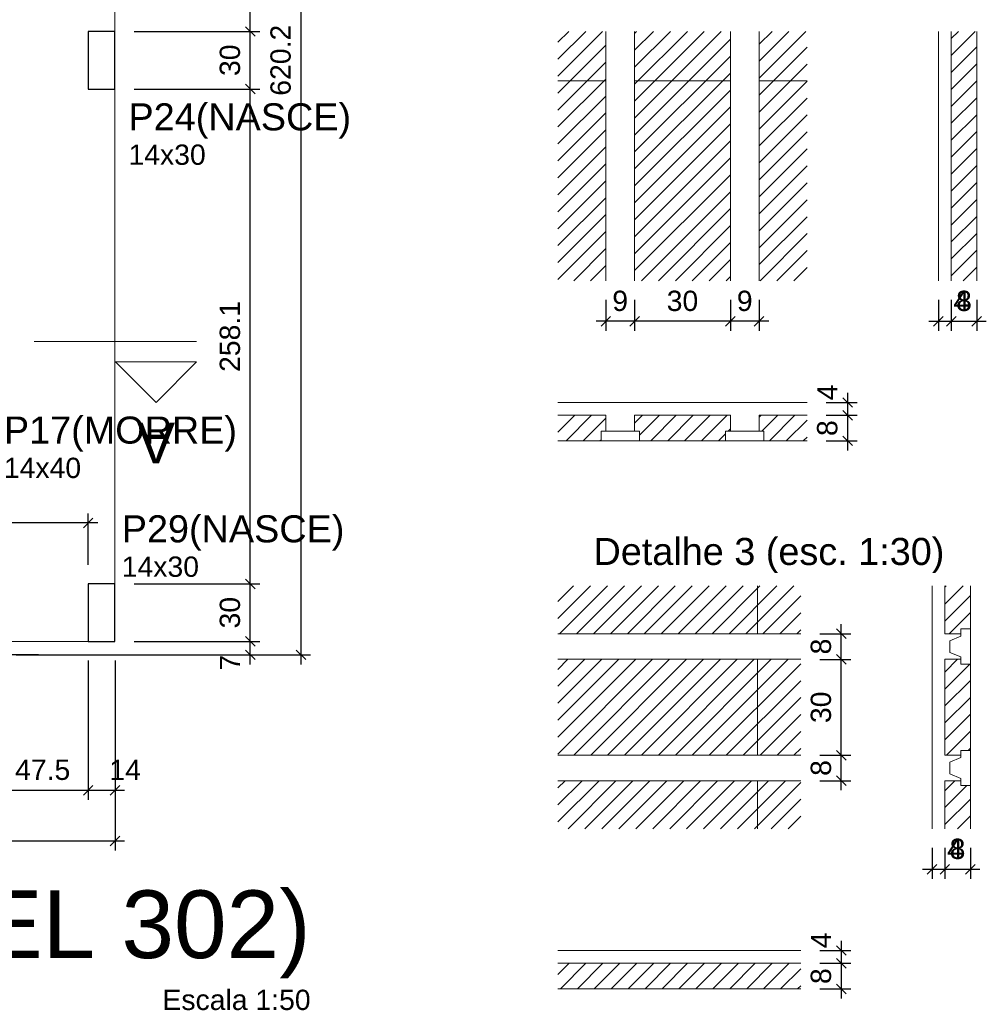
# Model space of a CAD drawing. Header units: millimetres. Extents: x 1852 to 2571, y -668 to -390.
# Tile 50 of 84: x 2316 to 2326, y -630 to -620. Entities that reach past the tile are written whole.
import ezdxf

# ---------------------------------------------------------------- set-up
doc = ezdxf.new("R2010")
doc.units = ezdxf.units.MM
doc.linetypes.add('DASHDOT', pattern=[25.4, 12.7, -6.35, 0, -6.35])
doc.linetypes.add('DOT', pattern=[6.35, 0, -6.35])
for name, color, linetype, lineweight in [('FO-Cortes', 9, 'DASHDOT', 5), ('FO-Cotas', 5, 'Continuous', 5), ('FO-Eixos', 5, 'Continuous', 5), ('FO-Hachuras das lajes', 1, 'Continuous', 20), ('FO-Pilares', 4, 'Continuous', 30), ('FO-Textos das lajes', 3, 'Continuous', 20), ('FO-Textos dos pilares', 7, 'Continuous', 5), ('FO-Títulos', 1, 'Continuous', 20), ('FO-Vigas', 1, 'Continuous', 20)]:
    doc.layers.add(name, color=color, linetype=linetype, lineweight=lineweight)
doc.styles.add('ARIAL', font='arial.ttf')
doc.styles.get("Standard").update_dxf_attribs({"font": 'arial.ttf'})
doc.dimstyles.new('UM_30.000000', dxfattribs={"dimtxt": 0.18, "dimasz": 0.1, "dimexe": 0.1, "dimexo": 0.2, "dimgap": 0, "dimtad": 1, "dimtih": 1, "dimtoh": 1, "dimdec": 1, "dimlfac": 30, "dimzin": 0, "dimdsep": 46, "dimtxsty": 'Standard', "dimcen": 0.09, "dimdle": 0.1, "dimadec": 1, "dimazin": 2, "dimtfac": 1, "dimtdec": 4, "dimtofl": 0, "dimtmove": 0, "dimatfit": 3, "dimfxl": 1, "dimtolj": 1, "dimarcsym": 0})
doc.dimstyles.new('UM_50.000000', dxfattribs={"dimtxt": 0.18, "dimasz": 0.1, "dimexe": 0.1, "dimexo": 0.2, "dimgap": 0, "dimtad": 1, "dimtih": 1, "dimtoh": 1, "dimdec": 1, "dimlfac": 50, "dimzin": 0, "dimdsep": 46, "dimtxsty": 'Standard', "dimcen": 0.09, "dimdle": 0.1, "dimadec": 1, "dimazin": 2, "dimtfac": 1, "dimtdec": 4, "dimtofl": 0, "dimtmove": 0, "dimatfit": 3, "dimfxl": 1, "dimtolj": 1, "dimarcsym": 0})
pattern_1 = [(45, (2277.68165, -592.55964), (-0.08838835, 0.08838835), [])]

# ---------------------------------------------------------------- blocks, each defined once
blk = doc.blocks.new('_Oblique')
at = {"color": 0, "linetype": 'ByBlock', "lineweight": -2}
blk.add_line((-0.5, -0.5), (0.5, 0.5), dxfattribs=at)
blk = doc.blocks.new('*D1639')
at = {"layer": 'FO-Cotas', "color": 0, "lineweight": -2, "transparency": 16777216}
for p, q in [((2316.42, -626.256), (2316.42, -627.708)), ((2315.469, -626.396), (2315.469, -627.708)), ((2315.369, -627.608), (2316.52, -627.608))]:
    blk.add_line(p, q, dxfattribs=at)
at = {"layer": 'FO-Cotas', "color": 0, "lineweight": -2, "transparency": 16777216, "xscale": 0.1, "yscale": 0.1, "zscale": 0.1, "rotation": 180}
blk.add_blockref('_Oblique', (2315.469, -627.608), dxfattribs=at)
at = {"layer": 'FO-Cotas', "color": 0, "lineweight": -2, "transparency": 16777216, "xscale": 0.1, "yscale": 0.1, "zscale": 0.1}
blk.add_blockref('_Oblique', (2316.42, -627.608), dxfattribs=at)
at = {"layer": 'FO-Cotas', "color": 7, "transparency": 16777216, "insert": (2315.945, -627.396), "char_height": 0.2118, "attachment_point": 5, "rotation": 0.0057, "style": 'ARIAL'}
blk.add_mtext('\\A1;47.5', dxfattribs=at)
blk = doc.blocks.new('*D1640')
at = {"layer": 'FO-Cotas', "color": 0, "lineweight": -2, "transparency": 16777216}
for p, q in [((2316.42, -626.256), (2316.42, -627.708)), ((2316.7, -626.256), (2316.7, -627.708)), ((2316.32, -627.608), (2316.8, -627.608))]:
    blk.add_line(p, q, dxfattribs=at)
at = {"layer": 'FO-Cotas', "color": 0, "lineweight": -2, "transparency": 16777216, "xscale": 0.1, "yscale": 0.1, "zscale": 0.1, "rotation": 180}
blk.add_blockref('_Oblique', (2316.42, -627.608), dxfattribs=at)
at = {"layer": 'FO-Cotas', "color": 0, "lineweight": -2, "transparency": 16777216, "xscale": 0.1, "yscale": 0.1, "zscale": 0.1}
blk.add_blockref('_Oblique', (2316.7, -627.608), dxfattribs=at)
at = {"layer": 'FO-Cotas', "color": 7, "transparency": 16777216, "insert": (2316.806, -627.396), "char_height": 0.2118, "attachment_point": 5, "rotation": 0.0057, "style": 'ARIAL'}
blk.add_mtext('\\A1;14', dxfattribs=at)
blk = doc.blocks.new('*D1641')
at = {"layer": 'FO-Cotas', "color": 0, "lineweight": -2, "transparency": 16777216}
for p, q in [((2277.259, -626.256), (2277.259, -628.237)), ((2316.7, -626.256), (2316.7, -628.237)), ((2277.159, -628.137), (2316.8, -628.137))]:
    blk.add_line(p, q, dxfattribs=at)
at = {"layer": 'FO-Cotas', "color": 0, "lineweight": -2, "transparency": 16777216, "xscale": 0.1, "yscale": 0.1, "zscale": 0.1, "rotation": 180}
blk.add_blockref('_Oblique', (2277.259, -628.137), dxfattribs=at)
at = {"layer": 'FO-Cotas', "color": 0, "lineweight": -2, "transparency": 16777216, "xscale": 0.1, "yscale": 0.1, "zscale": 0.1}
blk.add_blockref('_Oblique', (2316.7, -628.137), dxfattribs=at)
at = {"layer": 'FO-Cotas', "color": 7, "transparency": 16777216, "insert": (2296.979, -627.925), "char_height": 0.2118, "attachment_point": 5, "rotation": 0.0057, "style": 'ARIAL'}
blk.add_mtext('\\A1;1972', dxfattribs=at)
blk = doc.blocks.new('*D1649')
at = {"layer": 'FO-Cotas', "color": 0, "lineweight": -2, "transparency": 16777216}
for p, q in [((2318.112, -626.296), (2318.112, -625.956)), ((2316.9, -626.056), (2318.212, -626.056)), ((2315.669, -626.196), (2318.212, -626.196))]:
    blk.add_line(p, q, dxfattribs=at)
at = {"layer": 'FO-Cotas', "color": 0, "lineweight": -2, "transparency": 16777216, "xscale": 0.1, "yscale": 0.1, "zscale": 0.1}
for p, rotation in [((2318.112, -626.056), 90), ((2318.112, -626.196), 270)]:
    blk.add_blockref('_Oblique', p, dxfattribs=dict(at, rotation=rotation))
at = {"layer": 'FO-Cotas', "color": 7, "transparency": 16777216, "insert": (2317.9, -626.278), "char_height": 0.2118, "attachment_point": 5, "rotation": 90, "style": 'ARIAL'}
blk.add_mtext('\\A1;7', dxfattribs=at)
blk = doc.blocks.new('*D1650')
at = {"layer": 'FO-Cotas', "color": 0, "lineweight": -2, "transparency": 16777216}
for p, q in [((2318.112, -626.156), (2318.112, -625.356)), ((2316.9, -625.456), (2318.212, -625.456)), ((2316.9, -626.056), (2318.212, -626.056))]:
    blk.add_line(p, q, dxfattribs=at)
at = {"layer": 'FO-Cotas', "color": 0, "lineweight": -2, "transparency": 16777216, "xscale": 0.1, "yscale": 0.1, "zscale": 0.1}
for p, rotation in [((2318.112, -625.456), 90), ((2318.112, -626.056), 270)]:
    blk.add_blockref('_Oblique', p, dxfattribs=dict(at, rotation=rotation))
at = {"layer": 'FO-Cotas', "color": 7, "transparency": 16777216, "insert": (2317.9, -625.756), "char_height": 0.2118, "attachment_point": 5, "rotation": 90, "style": 'ARIAL'}
blk.add_mtext('\\A1;30', dxfattribs=at)
blk = doc.blocks.new('*D1651')
at = {"layer": 'FO-Cotas', "color": 0, "lineweight": -2, "transparency": 16777216}
for p, q in [((2318.112, -625.556), (2318.112, -620.194)), ((2316.9, -620.294), (2318.212, -620.294)), ((2316.9, -625.456), (2318.212, -625.456))]:
    blk.add_line(p, q, dxfattribs=at)
at = {"layer": 'FO-Cotas', "color": 0, "lineweight": -2, "transparency": 16777216, "xscale": 0.1, "yscale": 0.1, "zscale": 0.1}
for p, rotation in [((2318.112, -620.294), 90), ((2318.112, -625.456), 270)]:
    blk.add_blockref('_Oblique', p, dxfattribs=dict(at, rotation=rotation))
at = {"layer": 'FO-Cotas', "color": 7, "transparency": 16777216, "insert": (2317.9, -622.875), "char_height": 0.2118, "attachment_point": 5, "rotation": 90, "style": 'ARIAL'}
blk.add_mtext('\\A1;258.1', dxfattribs=at)
blk = doc.blocks.new('*D1652')
at = {"layer": 'FO-Cotas', "color": 0, "lineweight": -2, "transparency": 16777216}
for p, q in [((2318.112, -620.394), (2318.112, -619.594)), ((2316.9, -619.694), (2318.212, -619.694)), ((2316.9, -620.294), (2318.212, -620.294))]:
    blk.add_line(p, q, dxfattribs=at)
at = {"layer": 'FO-Cotas', "color": 0, "lineweight": -2, "transparency": 16777216, "xscale": 0.1, "yscale": 0.1, "zscale": 0.1}
for p, rotation in [((2318.112, -619.694), 90), ((2318.112, -620.294), 270)]:
    blk.add_blockref('_Oblique', p, dxfattribs=dict(at, rotation=rotation))
at = {"layer": 'FO-Cotas', "color": 7, "transparency": 16777216, "insert": (2317.9, -619.994), "char_height": 0.2118, "attachment_point": 5, "rotation": 90, "style": 'ARIAL'}
blk.add_mtext('\\A1;30', dxfattribs=at)
blk = doc.blocks.new('*D1653')
at = {"layer": 'FO-Cotas', "color": 0, "lineweight": -2, "transparency": 16777216}
for p, q in [((2318.112, -619.794), (2318.112, -613.972)), ((2316.9, -614.072), (2318.212, -614.072)), ((2316.9, -619.694), (2318.212, -619.694))]:
    blk.add_line(p, q, dxfattribs=at)
at = {"layer": 'FO-Cotas', "color": 0, "lineweight": -2, "transparency": 16777216, "xscale": 0.1, "yscale": 0.1, "zscale": 0.1}
for p, rotation in [((2318.112, -614.072), 90), ((2318.112, -619.694), 270)]:
    blk.add_blockref('_Oblique', p, dxfattribs=dict(at, rotation=rotation))
at = {"layer": 'FO-Cotas', "color": 7, "transparency": 16777216, "insert": (2317.9, -616.883), "char_height": 0.2118, "attachment_point": 5, "rotation": 90, "style": 'ARIAL'}
blk.add_mtext('\\A1;281.1', dxfattribs=at)
blk = doc.blocks.new('*D1655')
at = {"layer": 'FO-Cotas', "color": 0, "lineweight": -2, "transparency": 16777216}
for p, q in [((2318.641, -626.296), (2318.641, -613.692)), ((2316.9, -613.792), (2318.741, -613.792)), ((2315.669, -626.196), (2318.741, -626.196))]:
    blk.add_line(p, q, dxfattribs=at)
at = {"layer": 'FO-Cotas', "color": 0, "lineweight": -2, "transparency": 16777216, "xscale": 0.1, "yscale": 0.1, "zscale": 0.1}
for p, rotation in [((2318.641, -613.792), 90), ((2318.641, -626.196), 270)]:
    blk.add_blockref('_Oblique', p, dxfattribs=dict(at, rotation=rotation))
at = {"layer": 'FO-Cotas', "color": 7, "transparency": 16777216, "insert": (2318.429, -619.994), "char_height": 0.2118, "attachment_point": 5, "rotation": 90, "style": 'ARIAL'}
blk.add_mtext('\\A1;620.2', dxfattribs=at)
blk = doc.blocks.new('*D1607')
at = {"layer": 'FO-Cotas', "color": 0, "lineweight": -2, "transparency": 16777216}
for p, q in [((2316.52, -624.82), (2306.087, -624.82)), ((2306.187, -625.256), (2306.187, -624.72)), ((2316.42, -625.256), (2316.42, -624.72))]:
    blk.add_line(p, q, dxfattribs=at)
at = {"layer": 'FO-Cotas', "color": 0, "lineweight": -2, "transparency": 16777216, "xscale": 0.1, "yscale": 0.1, "zscale": 0.1, "rotation": 180}
blk.add_blockref('_Oblique', (2306.187, -624.82), dxfattribs=at)
at = {"layer": 'FO-Cotas', "color": 0, "lineweight": -2, "transparency": 16777216, "xscale": 0.1, "yscale": 0.1, "zscale": 0.1}
blk.add_blockref('_Oblique', (2316.42, -624.82), dxfattribs=at)
at = {"layer": 'FO-Cotas', "color": 7, "transparency": 16777216, "insert": (2311.303, -624.608), "char_height": 0.2118, "attachment_point": 5, "rotation": 0.0057, "style": 'ARIAL'}
blk.add_mtext('\\A1;511.6', dxfattribs=at)
blk = doc.blocks.new('*D1614')
at = {"layer": 'FO-Cotas', "color": 0, "lineweight": -2, "transparency": 16777216}
for p, q in [((2315.464, -613.972), (2315.464, -626.296)), ((2315.9, -614.072), (2315.364, -614.072)), ((2315.9, -626.196), (2315.364, -626.196))]:
    blk.add_line(p, q, dxfattribs=at)
at = {"layer": 'FO-Cotas', "color": 0, "lineweight": -2, "transparency": 16777216, "xscale": 0.1, "yscale": 0.1, "zscale": 0.1}
for p, rotation in [((2315.464, -614.072), 90), ((2315.464, -626.196), 270)]:
    blk.add_blockref('_Oblique', p, dxfattribs=dict(at, rotation=rotation))
at = {"layer": 'FO-Cotas', "color": 7, "transparency": 16777216, "insert": (2315.253, -620.134), "char_height": 0.2118, "attachment_point": 5, "rotation": 90, "style": 'ARIAL'}
blk.add_mtext('\\A1;606.2', dxfattribs=at)
blk = doc.blocks.new('*D1744')
at = {"layer": 'FO-Cotas', "color": 0, "linetype": 'Continuous', "lineweight": -2, "transparency": 16777216}
for p, q in [((2321.822, -622.493), (2321.822, -622.817)), ((2322.122, -622.493), (2322.122, -622.817)), ((2322.222, -622.717), (2321.722, -622.717))]:
    blk.add_line(p, q, dxfattribs=at)
at = {"layer": 'FO-Cotas', "color": 0, "linetype": 'Continuous', "lineweight": -2, "transparency": 16777216, "xscale": 0.1, "yscale": 0.1, "zscale": 0.1, "rotation": 180}
blk.add_blockref('_Oblique', (2321.822, -622.717), dxfattribs=at)
at = {"layer": 'FO-Cotas', "color": 0, "linetype": 'Continuous', "lineweight": -2, "transparency": 16777216, "xscale": 0.1, "yscale": 0.1, "zscale": 0.1}
blk.add_blockref('_Oblique', (2322.122, -622.717), dxfattribs=at)
at = {"layer": 'FO-Cotas', "color": 7, "linetype": 'Continuous', "transparency": 16777216, "insert": (2321.972, -622.505), "char_height": 0.2118, "attachment_point": 5, "rotation": 0.0057, "style": 'ARIAL'}
blk.add_mtext('\\A1;9', dxfattribs=at)
blk = doc.blocks.new('*D1745')
at = {"layer": 'FO-Cotas', "color": 0, "linetype": 'Continuous', "lineweight": -2, "transparency": 16777216}
for p, q in [((2322.122, -622.493), (2322.122, -622.817)), ((2323.122, -622.493), (2323.122, -622.817)), ((2323.222, -622.717), (2322.022, -622.717))]:
    blk.add_line(p, q, dxfattribs=at)
at = {"layer": 'FO-Cotas', "color": 0, "linetype": 'Continuous', "lineweight": -2, "transparency": 16777216, "xscale": 0.1, "yscale": 0.1, "zscale": 0.1, "rotation": 180}
blk.add_blockref('_Oblique', (2322.122, -622.717), dxfattribs=at)
at = {"layer": 'FO-Cotas', "color": 0, "linetype": 'Continuous', "lineweight": -2, "transparency": 16777216, "xscale": 0.1, "yscale": 0.1, "zscale": 0.1}
blk.add_blockref('_Oblique', (2323.122, -622.717), dxfattribs=at)
at = {"layer": 'FO-Cotas', "color": 7, "linetype": 'Continuous', "transparency": 16777216, "insert": (2322.622, -622.505), "char_height": 0.2118, "attachment_point": 5, "rotation": 0.0057, "style": 'ARIAL'}
blk.add_mtext('\\A1;30', dxfattribs=at)
blk = doc.blocks.new('*D1746')
at = {"layer": 'FO-Cotas', "color": 0, "linetype": 'Continuous', "lineweight": -2, "transparency": 16777216}
for p, q in [((2323.122, -622.493), (2323.122, -622.817)), ((2323.422, -622.493), (2323.422, -622.817)), ((2323.522, -622.717), (2323.022, -622.717))]:
    blk.add_line(p, q, dxfattribs=at)
at = {"layer": 'FO-Cotas', "color": 0, "linetype": 'Continuous', "lineweight": -2, "transparency": 16777216, "xscale": 0.1, "yscale": 0.1, "zscale": 0.1, "rotation": 180}
blk.add_blockref('_Oblique', (2323.122, -622.717), dxfattribs=at)
at = {"layer": 'FO-Cotas', "color": 0, "linetype": 'Continuous', "lineweight": -2, "transparency": 16777216, "xscale": 0.1, "yscale": 0.1, "zscale": 0.1}
blk.add_blockref('_Oblique', (2323.422, -622.717), dxfattribs=at)
at = {"layer": 'FO-Cotas', "color": 7, "linetype": 'Continuous', "transparency": 16777216, "insert": (2323.272, -622.505), "char_height": 0.2118, "attachment_point": 5, "rotation": 0.0057, "style": 'ARIAL'}
blk.add_mtext('\\A1;9', dxfattribs=at)
blk = doc.blocks.new('*D1747')
at = {"layer": 'FO-Cotas', "color": 0, "linetype": 'Continuous', "lineweight": -2, "transparency": 16777216}
for p, q in [((2325.293, -622.493), (2325.293, -622.817)), ((2325.427, -622.493), (2325.427, -622.817)), ((2325.193, -622.717), (2325.527, -622.717))]:
    blk.add_line(p, q, dxfattribs=at)
at = {"layer": 'FO-Cotas', "color": 0, "linetype": 'Continuous', "lineweight": -2, "transparency": 16777216, "xscale": 0.1, "yscale": 0.1, "zscale": 0.1, "rotation": 180}
blk.add_blockref('_Oblique', (2325.293, -622.717), dxfattribs=at)
at = {"layer": 'FO-Cotas', "color": 0, "linetype": 'Continuous', "lineweight": -2, "transparency": 16777216, "xscale": 0.1, "yscale": 0.1, "zscale": 0.1}
blk.add_blockref('_Oblique', (2325.427, -622.717), dxfattribs=at)
at = {"layer": 'FO-Cotas', "color": 7, "linetype": 'Continuous', "transparency": 16777216, "insert": (2325.533, -622.505), "char_height": 0.2118, "attachment_point": 5, "rotation": 0.0057, "style": 'ARIAL'}
blk.add_mtext('\\A1;4', dxfattribs=at)
blk = doc.blocks.new('*D1748')
at = {"layer": 'FO-Cotas', "color": 0, "linetype": 'Continuous', "lineweight": -2, "transparency": 16777216}
for p, q in [((2325.427, -622.493), (2325.427, -622.817)), ((2325.693, -622.493), (2325.693, -622.817)), ((2325.327, -622.717), (2325.793, -622.717))]:
    blk.add_line(p, q, dxfattribs=at)
at = {"layer": 'FO-Cotas', "color": 0, "linetype": 'Continuous', "lineweight": -2, "transparency": 16777216, "xscale": 0.1, "yscale": 0.1, "zscale": 0.1, "rotation": 180}
blk.add_blockref('_Oblique', (2325.427, -622.717), dxfattribs=at)
at = {"layer": 'FO-Cotas', "color": 0, "linetype": 'Continuous', "lineweight": -2, "transparency": 16777216, "xscale": 0.1, "yscale": 0.1, "zscale": 0.1}
blk.add_blockref('_Oblique', (2325.693, -622.717), dxfattribs=at)
at = {"layer": 'FO-Cotas', "color": 7, "linetype": 'Continuous', "transparency": 16777216, "insert": (2325.56, -622.505), "char_height": 0.2118, "attachment_point": 5, "rotation": 0.0057, "style": 'ARIAL'}
blk.add_mtext('\\A1;8', dxfattribs=at)
blk = doc.blocks.new('*D1749')
at = {"layer": 'FO-Cotas', "color": 0, "linetype": 'Continuous', "lineweight": -2, "transparency": 16777216}
for p, q in [((2324.346, -623.464), (2324.346, -623.797)), ((2324.122, -623.564), (2324.446, -623.564)), ((2324.122, -623.697), (2324.446, -623.697))]:
    blk.add_line(p, q, dxfattribs=at)
at = {"layer": 'FO-Cotas', "color": 0, "linetype": 'Continuous', "lineweight": -2, "transparency": 16777216, "xscale": 0.1, "yscale": 0.1, "zscale": 0.1}
for p, rotation in [((2324.346, -623.564), 90), ((2324.346, -623.697), 270)]:
    blk.add_blockref('_Oblique', p, dxfattribs=dict(at, rotation=rotation))
at = {"layer": 'FO-Cotas', "color": 7, "linetype": 'Continuous', "transparency": 16777216, "insert": (2324.134, -623.458), "char_height": 0.2118, "attachment_point": 5, "rotation": 90, "style": 'ARIAL'}
blk.add_mtext('\\A1;4', dxfattribs=at)
blk = doc.blocks.new('*D1750')
at = {"layer": 'FO-Cotas', "color": 0, "linetype": 'Continuous', "lineweight": -2, "transparency": 16777216}
for p, q in [((2324.346, -623.597), (2324.346, -624.064)), ((2324.122, -623.697), (2324.446, -623.697)), ((2324.122, -623.964), (2324.446, -623.964))]:
    blk.add_line(p, q, dxfattribs=at)
at = {"layer": 'FO-Cotas', "color": 0, "linetype": 'Continuous', "lineweight": -2, "transparency": 16777216, "xscale": 0.1, "yscale": 0.1, "zscale": 0.1}
for p, rotation in [((2324.346, -623.697), 90), ((2324.346, -623.964), 270)]:
    blk.add_blockref('_Oblique', p, dxfattribs=dict(at, rotation=rotation))
at = {"layer": 'FO-Cotas', "color": 7, "linetype": 'Continuous', "transparency": 16777216, "insert": (2324.134, -623.831), "char_height": 0.2118, "attachment_point": 5, "rotation": 90, "style": 'ARIAL'}
blk.add_mtext('\\A1;8', dxfattribs=at)
blk = doc.blocks.new('*D1727')
at = {"layer": 'FO-Cotas', "color": 0, "linetype": 'Continuous', "lineweight": -2, "transparency": 16777216}
for p, q in [((2324.279, -626.343), (2324.279, -625.876)), ((2324.056, -625.976), (2324.379, -625.976)), ((2324.056, -626.243), (2324.379, -626.243))]:
    blk.add_line(p, q, dxfattribs=at)
at = {"layer": 'FO-Cotas', "color": 0, "linetype": 'Continuous', "lineweight": -2, "transparency": 16777216, "xscale": 0.1, "yscale": 0.1, "zscale": 0.1}
for p, rotation in [((2324.279, -625.976), 90), ((2324.279, -626.243), 270)]:
    blk.add_blockref('_Oblique', p, dxfattribs=dict(at, rotation=rotation))
at = {"layer": 'FO-Cotas', "color": 7, "linetype": 'Continuous', "transparency": 16777216, "insert": (2324.068, -626.109), "char_height": 0.2118, "attachment_point": 5, "rotation": 90, "style": 'ARIAL'}
blk.add_mtext('\\A1;8', dxfattribs=at)
blk = doc.blocks.new('*D1728')
at = {"layer": 'FO-Cotas', "color": 0, "linetype": 'Continuous', "lineweight": -2, "transparency": 16777216}
for p, q in [((2324.279, -627.343), (2324.279, -626.143)), ((2324.056, -626.243), (2324.379, -626.243)), ((2324.056, -627.243), (2324.379, -627.243))]:
    blk.add_line(p, q, dxfattribs=at)
at = {"layer": 'FO-Cotas', "color": 0, "linetype": 'Continuous', "lineweight": -2, "transparency": 16777216, "xscale": 0.1, "yscale": 0.1, "zscale": 0.1}
for p, rotation in [((2324.279, -626.243), 90), ((2324.279, -627.243), 270)]:
    blk.add_blockref('_Oblique', p, dxfattribs=dict(at, rotation=rotation))
at = {"layer": 'FO-Cotas', "color": 7, "linetype": 'Continuous', "transparency": 16777216, "insert": (2324.068, -626.743), "char_height": 0.2118, "attachment_point": 5, "rotation": 90, "style": 'ARIAL'}
blk.add_mtext('\\A1;30', dxfattribs=at)
blk = doc.blocks.new('*D1729')
at = {"layer": 'FO-Cotas', "color": 0, "linetype": 'Continuous', "lineweight": -2, "transparency": 16777216}
for p, q in [((2324.279, -627.609), (2324.279, -627.143)), ((2324.056, -627.243), (2324.379, -627.243)), ((2324.056, -627.509), (2324.379, -627.509))]:
    blk.add_line(p, q, dxfattribs=at)
at = {"layer": 'FO-Cotas', "color": 0, "linetype": 'Continuous', "lineweight": -2, "transparency": 16777216, "xscale": 0.1, "yscale": 0.1, "zscale": 0.1}
for p, rotation in [((2324.279, -627.243), 90), ((2324.279, -627.509), 270)]:
    blk.add_blockref('_Oblique', p, dxfattribs=dict(at, rotation=rotation))
at = {"layer": 'FO-Cotas', "color": 7, "linetype": 'Continuous', "transparency": 16777216, "insert": (2324.068, -627.376), "char_height": 0.2118, "attachment_point": 5, "rotation": 90, "style": 'ARIAL'}
blk.add_mtext('\\A1;8', dxfattribs=at)
blk = doc.blocks.new('*D1730')
at = {"layer": 'FO-Cotas', "color": 0, "linetype": 'Continuous', "lineweight": -2, "transparency": 16777216}
for p, q in [((2325.227, -628.209), (2325.227, -628.533)), ((2325.36, -628.209), (2325.36, -628.533)), ((2325.127, -628.433), (2325.46, -628.433))]:
    blk.add_line(p, q, dxfattribs=at)
at = {"layer": 'FO-Cotas', "color": 0, "linetype": 'Continuous', "lineweight": -2, "transparency": 16777216, "xscale": 0.1, "yscale": 0.1, "zscale": 0.1, "rotation": 180}
blk.add_blockref('_Oblique', (2325.227, -628.433), dxfattribs=at)
at = {"layer": 'FO-Cotas', "color": 0, "linetype": 'Continuous', "lineweight": -2, "transparency": 16777216, "xscale": 0.1, "yscale": 0.1, "zscale": 0.1}
blk.add_blockref('_Oblique', (2325.36, -628.433), dxfattribs=at)
at = {"layer": 'FO-Cotas', "color": 7, "linetype": 'Continuous', "transparency": 16777216, "insert": (2325.466, -628.221), "char_height": 0.2118, "attachment_point": 5, "rotation": 0.0057, "style": 'ARIAL'}
blk.add_mtext('\\A1;4', dxfattribs=at)
blk = doc.blocks.new('*D1731')
at = {"layer": 'FO-Cotas', "color": 0, "linetype": 'Continuous', "lineweight": -2, "transparency": 16777216}
for p, q in [((2325.36, -628.209), (2325.36, -628.533)), ((2325.627, -628.209), (2325.627, -628.533)), ((2325.26, -628.433), (2325.727, -628.433))]:
    blk.add_line(p, q, dxfattribs=at)
at = {"layer": 'FO-Cotas', "color": 0, "linetype": 'Continuous', "lineweight": -2, "transparency": 16777216, "xscale": 0.1, "yscale": 0.1, "zscale": 0.1, "rotation": 180}
blk.add_blockref('_Oblique', (2325.36, -628.433), dxfattribs=at)
at = {"layer": 'FO-Cotas', "color": 0, "linetype": 'Continuous', "lineweight": -2, "transparency": 16777216, "xscale": 0.1, "yscale": 0.1, "zscale": 0.1}
blk.add_blockref('_Oblique', (2325.627, -628.433), dxfattribs=at)
at = {"layer": 'FO-Cotas', "color": 7, "linetype": 'Continuous', "transparency": 16777216, "insert": (2325.493, -628.221), "char_height": 0.2118, "attachment_point": 5, "rotation": 0.0057, "style": 'ARIAL'}
blk.add_mtext('\\A1;8', dxfattribs=at)
blk = doc.blocks.new('*D1732')
at = {"layer": 'FO-Cotas', "color": 0, "linetype": 'Continuous', "lineweight": -2, "transparency": 16777216}
for p, q in [((2324.279, -629.18), (2324.279, -629.513)), ((2324.056, -629.28), (2324.379, -629.28)), ((2324.056, -629.413), (2324.379, -629.413))]:
    blk.add_line(p, q, dxfattribs=at)
at = {"layer": 'FO-Cotas', "color": 0, "linetype": 'Continuous', "lineweight": -2, "transparency": 16777216, "xscale": 0.1, "yscale": 0.1, "zscale": 0.1}
for p, rotation in [((2324.279, -629.28), 90), ((2324.279, -629.413), 270)]:
    blk.add_blockref('_Oblique', p, dxfattribs=dict(at, rotation=rotation))
at = {"layer": 'FO-Cotas', "color": 7, "linetype": 'Continuous', "transparency": 16777216, "insert": (2324.068, -629.174), "char_height": 0.2118, "attachment_point": 5, "rotation": 90, "style": 'ARIAL'}
blk.add_mtext('\\A1;4', dxfattribs=at)
blk = doc.blocks.new('*D1733')
at = {"layer": 'FO-Cotas', "color": 0, "linetype": 'Continuous', "lineweight": -2, "transparency": 16777216}
for p, q in [((2324.279, -629.313), (2324.279, -629.78)), ((2324.056, -629.413), (2324.379, -629.413)), ((2324.056, -629.68), (2324.379, -629.68))]:
    blk.add_line(p, q, dxfattribs=at)
at = {"layer": 'FO-Cotas', "color": 0, "linetype": 'Continuous', "lineweight": -2, "transparency": 16777216, "xscale": 0.1, "yscale": 0.1, "zscale": 0.1}
for p, rotation in [((2324.279, -629.413), 90), ((2324.279, -629.68), 270)]:
    blk.add_blockref('_Oblique', p, dxfattribs=dict(at, rotation=rotation))
at = {"layer": 'FO-Cotas', "color": 7, "linetype": 'Continuous', "transparency": 16777216, "insert": (2324.068, -629.547), "char_height": 0.2118, "attachment_point": 5, "rotation": 90, "style": 'ARIAL'}
blk.add_mtext('\\A1;8', dxfattribs=at)

msp = doc.modelspace()

# ---------------------------------------------------------------- hatches: boundary and pattern name
at = {"layer": 'FO-Hachuras das lajes', "linetype": 'Continuous'}
h = msp.add_hatch(dxfattribs=at)
h.set_pattern_fill('ANSI31', color=256, style=0)
h.set_pattern_definition(pattern_1)
h.paths.add_polyline_path([(2321.8225, -622.2931), (2321.3225, -622.2931), (2321.3225, -619.6931), (2321.8225, -619.6931), (2321.8225, -622.2931)])
h = msp.add_hatch(dxfattribs=at)
h.set_pattern_fill('ANSI31', color=256, style=0)
h.set_pattern_definition(pattern_1)
h.paths.add_polyline_path([(2322.1225, -622.2931), (2322.1225, -619.6931), (2323.1225, -619.6931), (2323.1225, -622.2931), (2322.1225, -622.2931)])
h = msp.add_hatch(dxfattribs=at)
h.set_pattern_fill('ANSI31', color=256, style=0)
h.set_pattern_definition(pattern_1)
h.paths.add_polyline_path([(2323.4225, -622.2931), (2323.4225, -619.6931), (2323.9225, -619.6931), (2323.9225, -622.2931), (2323.4225, -622.2931)])
h = msp.add_hatch(dxfattribs=at)
h.set_pattern_fill('ANSI31', color=256, style=0)
h.set_pattern_definition(pattern_1)
h.paths.add_polyline_path([(2325.4266, -622.2931), (2325.4266, -619.6931), (2325.6933, -619.6931), (2325.6933, -622.2931), (2325.4266, -622.2931)])
h = msp.add_hatch(dxfattribs=at)
h.set_pattern_fill('ANSI31', color=256, style=0)
h.set_pattern_definition(pattern_1)
h.paths.add_polyline_path([(2321.3225, -623.6972), (2321.8225, -623.6972), (2321.8225, -623.8639), (2321.7725, -623.8639), (2321.7725, -623.9639), (2321.3225, -623.9639), (2321.3225, -623.6972)])
h = msp.add_hatch(dxfattribs=at)
h.set_pattern_fill('ANSI31', color=256, style=0)
h.set_pattern_definition(pattern_1)
h.paths.add_polyline_path([(2322.1225, -623.6972), (2323.1225, -623.6972), (2323.1225, -623.8639), (2323.0725, -623.8639), (2323.0725, -623.9639), (2322.1725, -623.9639), (2322.1725, -623.8639), (2322.1225, -623.8639), (2322.1225, -623.6972)])
h = msp.add_hatch(dxfattribs=at)
h.set_pattern_fill('ANSI31', color=256, style=0)
h.set_pattern_definition(pattern_1)
h.paths.add_polyline_path([(2323.4225, -623.6972), (2323.9225, -623.6972), (2323.9225, -623.9639), (2323.4725, -623.9639), (2323.4725, -623.8639), (2323.4225, -623.8639), (2323.4225, -623.6972)])
h = msp.add_hatch(dxfattribs=at)
h.set_pattern_fill('ANSI31', color=256, style=0)
h.set_pattern_definition(pattern_1)
h.paths.add_polyline_path([(2321.3225, -625.9759), (2321.3225, -625.4759), (2323.8558, -625.4759), (2323.8558, -625.9759), (2321.3225, -625.9759)])
h = msp.add_hatch(dxfattribs=at)
h.set_pattern_fill('ANSI31', color=256, style=0)
h.set_pattern_definition(pattern_1)
h.paths.add_polyline_path([(2325.36, -625.9759), (2325.36, -625.4759), (2325.6266, -625.4759), (2325.6266, -625.9259), (2325.5266, -625.9259), (2325.5266, -625.9759), (2325.36, -625.9759)])
h = msp.add_hatch(dxfattribs=at)
h.set_pattern_fill('ANSI31', color=256, style=0)
h.set_pattern_definition(pattern_1)
h.paths.add_polyline_path([(2321.3225, -626.2426), (2323.8558, -626.2426), (2323.8558, -627.2426), (2321.3225, -627.2426), (2321.3225, -626.2426)])
h = msp.add_hatch(dxfattribs=at)
h.set_pattern_fill('ANSI31', color=256, style=0)
h.set_pattern_definition(pattern_1)
h.paths.add_polyline_path([(2325.36, -626.2426), (2325.5266, -626.2426), (2325.5266, -626.2926), (2325.6266, -626.2926), (2325.6266, -627.1926), (2325.5266, -627.1926), (2325.5266, -627.2426), (2325.36, -627.2426), (2325.36, -626.2426)])
h = msp.add_hatch(dxfattribs=at)
h.set_pattern_fill('ANSI31', color=256, style=0)
h.set_pattern_definition(pattern_1)
h.paths.add_polyline_path([(2321.3225, -627.5092), (2323.8558, -627.5092), (2323.8558, -628.0092), (2321.3225, -628.0092), (2321.3225, -627.5092)])
h = msp.add_hatch(dxfattribs=at)
h.set_pattern_fill('ANSI31', color=256, style=0)
h.set_pattern_definition(pattern_1)
h.paths.add_polyline_path([(2325.36, -628.0092), (2325.36, -627.5092), (2325.5266, -627.5092), (2325.5266, -627.5592), (2325.6266, -627.5592), (2325.6266, -628.0092), (2325.36, -628.0092)])
h = msp.add_hatch(dxfattribs=at)
h.set_pattern_fill('ANSI31', color=256, style=0)
h.set_pattern_definition(pattern_1)
h.paths.add_polyline_path([(2321.3225, -629.4134), (2323.8558, -629.4134), (2323.8558, -629.68), (2321.3225, -629.68), (2321.3225, -629.4134)])

# ---------------------------------------------------------------- linework, layer by layer
at = {"layer": 'FO-Cortes', "ltscale": 0.2}
msp.add_line((2315.8577, -622.928), (2317.5521, -622.928), dxfattribs=at)
at = {"layer": 'FO-Cortes', "linetype": 'Continuous'}
msp.add_lwpolyline([(2317.5521, -623.1398), (2316.7049, -623.1398), (2317.1285, -623.5634), (2317.5521, -623.1398)], close=True, dxfattribs=at)
at = {"layer": 'FO-Eixos', "linetype": 'Continuous'}
for p, q in [((2321.8225, -620.4931), (2321.8225, -620.1931)), ((2322.1225, -620.4931), (2322.1225, -620.1931)), ((2323.1225, -620.4931), (2323.1225, -620.1931)), ((2323.4225, -620.4931), (2323.4225, -620.1931)), ((2321.8225, -620.2098), (2321.3225, -620.2098)), ((2323.1225, -620.2098), (2322.1225, -620.2098)), ((2323.4225, -620.2098), (2323.9225, -620.2098)), ((2321.8225, -621.7931), (2321.8225, -621.4931)), ((2322.1225, -621.7931), (2322.1225, -621.4931)), ((2323.1225, -621.7931), (2323.1225, -621.4931)), ((2323.4225, -621.7931), (2323.4225, -621.4931)), ((2323.4058, -625.9759), (2323.4058, -625.4759)), ((2321.8225, -625.9759), (2322.0892, -625.9759)), ((2323.0892, -625.9759), (2323.3558, -625.9759)), ((2321.8225, -626.2426), (2322.0892, -626.2426)), ((2323.0892, -626.2426), (2323.3558, -626.2426)), ((2323.4058, -627.2426), (2323.4058, -626.2426)), ((2321.8225, -627.2426), (2322.0892, -627.2426)), ((2323.0892, -627.2426), (2323.3558, -627.2426)), ((2321.8225, -627.5092), (2322.0892, -627.5092)), ((2323.0892, -627.5092), (2323.3558, -627.5092)), ((2323.4058, -627.5092), (2323.4058, -628.0092))]:
    msp.add_line(p, q, dxfattribs=at)
at = {"layer": 'FO-Hachuras das lajes', "linetype": 'Continuous'}
for p, q in [((2325.6933, -622.2931), (2325.6933, -619.6931)), ((2321.3225, -623.9639), (2321.7725, -623.9639)), ((2322.1725, -623.9639), (2323.0725, -623.9639)), ((2323.4725, -623.9639), (2323.9225, -623.9639)), ((2325.6266, -625.9259), (2325.6266, -625.4759)), ((2325.6266, -627.1926), (2325.6266, -626.2926)), ((2325.6266, -628.0092), (2325.6266, -627.5592)), ((2321.3225, -629.68), (2323.8558, -629.68))]:
    msp.add_line(p, q, dxfattribs=at)
at = {"layer": 'FO-Pilares'}
for points in [[(2316.6997, -619.694), (2316.5597, -619.694), (2316.4197, -619.694), (2316.4197, -619.994), (2316.4197, -620.294), (2316.5597, -620.294), (2316.6997, -620.294), (2316.6997, -619.994), (2316.6997, -619.694)], [(2316.6997, -625.4556), (2316.5597, -625.4556), (2316.4197, -625.4556), (2316.4197, -625.7556), (2316.4197, -626.0556), (2316.5597, -626.0556), (2316.6997, -626.0556), (2316.6997, -625.7556), (2316.6997, -625.4556)]]:
    msp.add_lwpolyline(points, close=True, dxfattribs=at)
at = {"layer": 'FO-Textos das lajes', "linetype": 'Continuous'}
for p, q in [((2321.8225, -620.1931), (2321.8225, -619.6931)), ((2322.1225, -620.1931), (2322.1225, -619.6931)), ((2323.1225, -620.1931), (2323.1225, -619.6931)), ((2323.4225, -620.1931), (2323.4225, -619.6931)), ((2325.2933, -622.2931), (2325.2933, -619.6931)), ((2325.4266, -622.2931), (2325.4266, -619.6931)), ((2321.8225, -621.4931), (2321.8225, -620.4931)), ((2322.1225, -621.4931), (2322.1225, -620.4931)), ((2323.1225, -621.4931), (2323.1225, -620.4931)), ((2323.4225, -621.4931), (2323.4225, -620.4931)), ((2321.8225, -622.2931), (2321.8225, -621.7931)), ((2322.1225, -622.2931), (2322.1225, -621.7931)), ((2323.1225, -622.2931), (2323.1225, -621.7931)), ((2323.4225, -622.2931), (2323.4225, -621.7931)), ((2321.3225, -623.5639), (2323.9225, -623.5639)), ((2321.3225, -623.6972), (2321.8225, -623.6972)), ((2321.8225, -623.6972), (2321.8225, -623.8639)), ((2322.1225, -623.6972), (2323.1225, -623.6972)), ((2322.1225, -623.6972), (2322.1225, -623.8639)), ((2323.1225, -623.6972), (2323.1225, -623.8639)), ((2323.4225, -623.6972), (2323.9225, -623.6972)), ((2323.4225, -623.6972), (2323.4225, -623.8639)), ((2325.2266, -628.0092), (2325.2266, -625.4759)), ((2325.36, -625.9759), (2325.36, -625.4759)), ((2321.3225, -625.9759), (2321.8225, -625.9759)), ((2322.0892, -625.9759), (2323.0892, -625.9759)), ((2323.3558, -625.9759), (2323.8558, -625.9759)), ((2325.36, -625.9759), (2325.5266, -625.9759)), ((2321.3225, -626.2426), (2321.8225, -626.2426)), ((2322.0892, -626.2426), (2323.0892, -626.2426)), ((2323.3558, -626.2426), (2323.8558, -626.2426)), ((2325.36, -627.2426), (2325.36, -626.2426)), ((2325.36, -626.2426), (2325.5266, -626.2426)), ((2321.3225, -627.2426), (2321.8225, -627.2426)), ((2322.0892, -627.2426), (2323.0892, -627.2426)), ((2323.3558, -627.2426), (2323.8558, -627.2426)), ((2325.36, -627.2426), (2325.5266, -627.2426)), ((2321.3225, -627.5092), (2321.8225, -627.5092)), ((2322.0892, -627.5092), (2323.0892, -627.5092)), ((2323.3558, -627.5092), (2323.8558, -627.5092)), ((2325.36, -628.0092), (2325.36, -627.5092)), ((2325.36, -627.5092), (2325.5266, -627.5092)), ((2321.3225, -629.28), (2323.8558, -629.28)), ((2321.3225, -629.4134), (2323.8558, -629.4134))]:
    msp.add_line(p, q, dxfattribs=at)
for points in [[(2321.7725, -623.9639), (2321.7725, -623.8639), (2322.1725, -623.8639), (2322.1725, -623.9639), (2321.7725, -623.9639)], [(2323.0725, -623.9639), (2323.0725, -623.8639), (2323.4725, -623.8639), (2323.4725, -623.9639), (2323.0725, -623.9639)], [(2325.6266, -626.2926), (2325.5266, -626.2926), (2325.5266, -626.2176), (2325.4133, -626.1703), (2325.4133, -626.0481), (2325.5266, -626.0009), (2325.5266, -625.9259), (2325.6266, -625.9259), (2325.6266, -626.2926)], [(2325.6266, -627.5592), (2325.5266, -627.5592), (2325.5266, -627.4842), (2325.4133, -627.437), (2325.4133, -627.3148), (2325.5266, -627.2676), (2325.5266, -627.1926), (2325.6266, -627.1926), (2325.6266, -627.5592)]]:
    msp.add_lwpolyline(points, close=True, dxfattribs=at)
at = {"layer": 'FO-Vigas'}
for p, q in [((2316.6997, -619.694), (2316.6997, -614.0724)), ((2316.6997, -625.4556), (2316.6997, -620.294)), ((2315.4693, -626.0556), (2316.4197, -626.0556))]:
    msp.add_line(p, q, dxfattribs=at)

# ---------------------------------------------------------------- texts
at = {"layer": 'FO-Cortes', "linetype": 'DOT', "ltscale": 0.2, "insert": (2317.1285, -623.7752), "char_height": 0.4236, "width": 0.791207, "attachment_point": 8, "rotation": 180, "line_spacing_factor": 0.798, "style": 'ARIAL'}
msp.add_mtext('A', dxfattribs=at)
at = {"layer": 'FO-Textos dos pilares', "linetype": 'Continuous', "attachment_point": 7, "line_spacing_factor": 0.798, "style": 'ARIAL'}
for s, insert, char_height, width in [('P24(NASCE)', (2316.8403, -620.8106), 0.2824, 4.687322), ('14x30', (2316.8405, -621.0878), 0.2118, 1.608402), ('P17(MORRE)', (2315.5403, -624.0776), 0.2824, 4.904615), ('14x40', (2315.5399, -624.3546), 0.2118, 1.608402), ('P29(NASCE)', (2316.7703, -625.1076), 0.2824, 4.687322), ('14x30', (2316.7703, -625.385), 0.2118, 1.608402)]:
    msp.add_mtext(s, dxfattribs=dict(at, insert=insert, char_height=char_height, width=width))
at = {"layer": 'FO-Títulos', "linetype": 'Continuous', "line_spacing_factor": 0.798, "style": 'ARIAL'}
for s, insert, char_height, width, attachment_point in [('Detalhe 3 (esc. 1:30)', (2323.5246, -625.3436), 0.2824, 7.36342, 8), ('FORMA DO PAVIMENTO RESPALDO (NÍVEL 302)', (2318.7413, -629.5716), 0.706, 45.751424, 9), ('Escala 1:50', (2318.7412, -629.9033), 0.2118, 3.09862, 9)]:
    msp.add_mtext(s, dxfattribs=dict(at, insert=insert, char_height=char_height, width=width, attachment_point=attachment_point))

# ---------------------------------------------------------------- dimensions: what is measured, and where the dimension line sits
at = {"layer": 'FO-Cotas'}
for base, p1, p2, picture, middle in [((2318.6412, -613.7924), (2315.4693, -626.1956), (2316.6997, -613.7924), '*D1655', (2318.4294, -619.994)), ((2315.4643, -626.1956), (2316.0997, -614.0724), (2316.0997, -626.1956), '*D1614', (2315.2525, -620.134)), ((2318.1117, -614.0724), (2316.6997, -619.694), (2316.6997, -614.0724), '*D1653', (2317.8999, -616.8832)), ((2318.1117, -619.694), (2316.6997, -620.294), (2316.6997, -619.694), '*D1652', (2317.8999, -619.994)), ((2318.1117, -620.294), (2316.6997, -625.4556), (2316.6997, -620.294), '*D1651', (2317.8999, -622.8748)), ((2318.1117, -625.4556), (2316.6997, -626.0556), (2316.6997, -625.4556), '*D1650', (2317.8999, -625.7556)), ((2318.1117, -626.0556), (2315.4693, -626.1956), (2316.6997, -626.0556), '*D1649', (2317.8999, -626.2781))]:
    dim = msp.add_linear_dim(base=base, p1=p1, p2=p2, angle=90, dimstyle='UM_50.000000', override={"dimtxt": 0.2118, "dimasz": 0.1, "dimexe": 0.1, "dimexo": 0.2, "dimtad": 1, "dimtih": 0, "dimtoh": 0, "dimdec": 1, "dimlfac": 50, "dimzin": 8, "dimtxsty": 'ARIAL', "dimblk": 'Oblique', "dimblk1": 'Oblique', "dimblk2": 'Oblique', "dimsah": 1, "dimdle": 0.1, "dimse1": 0, "dimse2": 0, "dimclrt": 7, "dimadec": 1, "dimazin": 3, "dimtmove": 2, "dimldrblk": 'Oblique'}, dxfattribs=at)
    dim.commit()
    dim.dimension.update_dxf_attribs({"geometry": picture, "text_midpoint": middle, "dimtype": 160, "text_rotation": 90})
at = {"layer": 'FO-Cotas', "linetype": 'Continuous'}
for base, p1, p2, picture, middle in [((2321.8225, -622.7167), (2322.1225, -622.2931), (2321.8225, -622.2931), '*D1744', (2321.9725, -622.5049)), ((2322.1225, -622.7167), (2323.1225, -622.2931), (2322.1225, -622.2931), '*D1745', (2322.6225, -622.5049)), ((2323.1225, -622.7167), (2323.4225, -622.2931), (2323.1225, -622.2931), '*D1746', (2323.2725, -622.5049)), ((2325.4266, -622.7167), (2325.2933, -622.2931), (2325.4266, -622.2931), '*D1747', (2325.5325, -622.5049)), ((2325.6933, -622.7167), (2325.4266, -622.2931), (2325.6933, -622.2931), '*D1748', (2325.56, -622.5049)), ((2325.36, -628.4328), (2325.2266, -628.0092), (2325.36, -628.0092), '*D1730', (2325.4659, -628.221)), ((2325.6266, -628.4328), (2325.36, -628.0092), (2325.6266, -628.0092), '*D1731', (2325.4933, -628.221))]:
    dim = msp.add_linear_dim(base=base, p1=p1, p2=p2, dimstyle='UM_30.000000', override={"dimtxt": 0.2118, "dimasz": 0.1, "dimexe": 0.1, "dimexo": 0.2, "dimtad": 1, "dimtih": 0, "dimtoh": 0, "dimdec": 1, "dimlfac": 30, "dimzin": 8, "dimtxsty": 'ARIAL', "dimblk": 'Oblique', "dimblk1": 'Oblique', "dimblk2": 'Oblique', "dimsah": 1, "dimdle": 0.1, "dimse1": 0, "dimse2": 0, "dimclrt": 7, "dimadec": 1, "dimazin": 3, "dimtmove": 2, "dimldrblk": 'Oblique'}, dxfattribs=at)
    dim.commit()
    dim.dimension.update_dxf_attribs({"geometry": picture, "text_midpoint": middle, "dimtype": 160, "text_rotation": 0.00573})
for base, p1, p2, picture, middle in [((2324.3461, -623.6972), (2323.9225, -623.5639), (2323.9225, -623.6972), '*D1749', (2324.1343, -623.458)), ((2324.3461, -623.9639), (2323.9225, -623.6972), (2323.9225, -623.9639), '*D1750', (2324.1343, -623.8306)), ((2324.2794, -625.9759), (2323.8558, -626.2426), (2323.8558, -625.9759), '*D1727', (2324.0676, -626.1092)), ((2324.2794, -626.2426), (2323.8558, -627.2426), (2323.8558, -626.2426), '*D1728', (2324.0676, -626.7426)), ((2324.2794, -627.2426), (2323.8558, -627.5092), (2323.8558, -627.2426), '*D1729', (2324.0676, -627.3759)), ((2324.2794, -629.4134), (2323.8558, -629.28), (2323.8558, -629.4134), '*D1732', (2324.0676, -629.1741)), ((2324.2794, -629.68), (2323.8558, -629.4134), (2323.8558, -629.68), '*D1733', (2324.0676, -629.5467))]:
    dim = msp.add_linear_dim(base=base, p1=p1, p2=p2, angle=90, dimstyle='UM_30.000000', override={"dimtxt": 0.2118, "dimasz": 0.1, "dimexe": 0.1, "dimexo": 0.2, "dimtad": 1, "dimtih": 0, "dimtoh": 0, "dimdec": 1, "dimlfac": 30, "dimzin": 8, "dimtxsty": 'ARIAL', "dimblk": 'Oblique', "dimblk1": 'Oblique', "dimblk2": 'Oblique', "dimsah": 1, "dimdle": 0.1, "dimse1": 0, "dimse2": 0, "dimclrt": 7, "dimadec": 1, "dimazin": 3, "dimtmove": 2, "dimldrblk": 'Oblique'}, dxfattribs=at)
    dim.commit()
    dim.dimension.update_dxf_attribs({"geometry": picture, "text_midpoint": middle, "dimtype": 160, "text_rotation": 90})
at = {"layer": 'FO-Cotas'}
for base, p1, p2, picture, middle in [((2306.1869, -624.8202), (2316.4197, -625.4556), (2306.1869, -625.4556), '*D1607', (2311.3033, -624.6084)), ((2316.6997, -628.1371), (2277.2589, -626.0556), (2316.6997, -626.0556), '*D1641', (2296.9793, -627.9253)), ((2316.4197, -627.6076), (2315.4693, -626.1956), (2316.4197, -626.0556), '*D1639', (2315.9445, -627.3958)), ((2316.6997, -627.6076), (2316.4197, -626.0556), (2316.6997, -626.0556), '*D1640', (2316.8056, -627.3958))]:
    dim = msp.add_linear_dim(base=base, p1=p1, p2=p2, dimstyle='UM_50.000000', override={"dimtxt": 0.2118, "dimasz": 0.1, "dimexe": 0.1, "dimexo": 0.2, "dimtad": 1, "dimtih": 0, "dimtoh": 0, "dimdec": 1, "dimlfac": 50, "dimzin": 8, "dimtxsty": 'ARIAL', "dimblk": 'Oblique', "dimblk1": 'Oblique', "dimblk2": 'Oblique', "dimsah": 1, "dimdle": 0.1, "dimse1": 0, "dimse2": 0, "dimclrt": 7, "dimadec": 1, "dimazin": 3, "dimtmove": 2, "dimldrblk": 'Oblique'}, dxfattribs=at)
    dim.commit()
    dim.dimension.update_dxf_attribs({"geometry": picture, "text_midpoint": middle, "dimtype": 160, "text_rotation": 0.00573})

doc.saveas('drawing.dxf')
